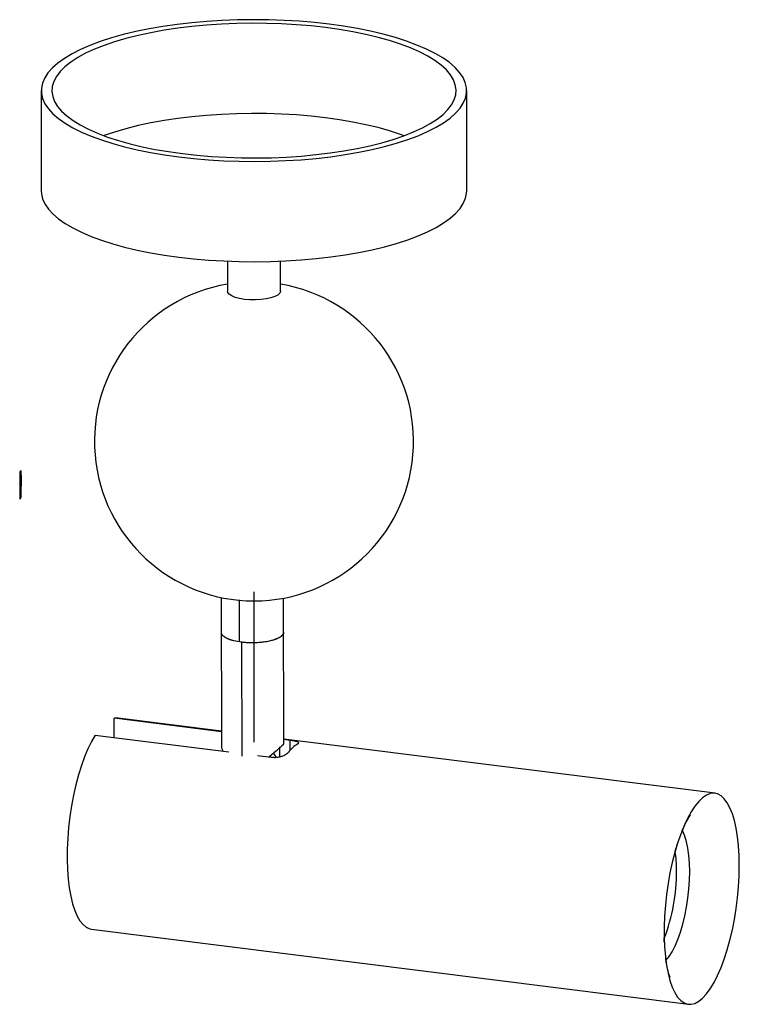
# Paper-space layout '_Dimétrica' of a CAD drawing. Header units: millimetres. Extents: x -64 to 71, y -96 to 89.
import ezdxf

# ---------------------------------------------------------------- set-up
doc = ezdxf.new("R2010")
doc.units = ezdxf.units.MM

psp = doc.layouts.new('_Dimétrica')

# ---------------------------------------------------------------- linework, layer by layer
at = {"color": 7, "linetype": 'Continuous', "lineweight": 25}
for p, q in [((-60.38, 75.78), (-60.38, 56.93)), ((19.62, 56.93), (19.62, 75.78)), ((-25.38, 43.7), (-25.38, 38.07)), ((-15.38, 38.07), (-15.38, 43.7)), ((-64.4, 4.06), (-64.44, -1.1)), ((-64.15, 4.34), (-64.4, 4.06)), ((-64.15, 3.4), (-64.15, 4.34)), ((-64.12, 3.44), (-64.15, 3.4)), ((-64.15, -0.79), (-64.12, 3.44)), ((-64.44, -1.1), (-64.15, -0.79)), ((-26.54, -19.57), (-26.46, -47.18)), ((-23.1, -27.93), (-23.13, -20)), ((-14.76, -47.15), (-14.84, -19.7)), ((-22.72, -27.99), (-22.66, -49.39)), ((-26.47, -44.84), (-46.7, -42.29)), ((-46.7, -45.89), (-46.7, -42.29)), ((-26.47, -44.71), (-45.94, -42.26)), ((-50.23, -45.44), (-25.11, -48.61)), ((66.31, -56.4), (-14.77, -46.19)), ((-15.53, -49.51), (-15.53, -47.67)), ((-14.8, -47.13), (-14.8, -47.14)), ((-13.59, -46.46), (-14.76, -46.31)), ((-13.59, -48.3), (-13.59, -46.46)), ((-19.71, -49.29), (-17.13, -49.61)), ((-50.94, -81.95), (61.31, -96.09))]:
    psp.add_line(p, q, dxfattribs=at)
at = {"color": 7, "linetype": 'Continuous'}
psp.add_line((-20.38, -18.5), (-20.38, -46.78), dxfattribs=at)
at = {"color": 7, "linetype": 'Continuous', "lineweight": 25, "flags": 128}
for points in [[(-34.52, 63.31), (-31.75, 63), (-28.92, 62.76), (-26.05, 62.58), (-23.14, 62.48), (-20.22, 62.45), (-17.3, 62.49), (-14.4, 62.6), (-11.53, 62.78), (-8.7, 63.03), (-5.94, 63.35), (-3.26, 63.73), (-0.67, 64.18), (1.82, 64.69), (4.19, 65.26), (6.43, 65.89), (8.53, 66.57), (10.47, 67.29), (12.24, 68.07), (13.85, 68.88), (15.27, 69.73), (16.5, 70.62), (17.53, 71.53), (18.36, 72.46), (18.98, 73.41), (19.4, 74.38), (19.6, 75.35), (19.59, 76.32), (19.36, 77.29), (18.93, 78.26), (18.28, 79.21), (17.43, 80.14), (16.37, 81.05), (15.12, 81.93), (13.68, 82.77), (12.06, 83.58), (10.27, 84.35), (8.31, 85.07), (6.2, 85.75), (3.94, 86.37), (1.56, 86.93), (-0.94, 87.44), (-3.54, 87.88), (-6.24, 88.25), (-9.01, 88.57), (-11.84, 88.81), (-14.71, 88.98), (-17.62, 89.08), (-20.54, 89.12), (-23.46, 89.08), (-26.36, 88.97), (-29.23, 88.79), (-32.05, 88.54), (-34.82, 88.22), (-37.5, 87.83), (-40.09, 87.38), (-42.58, 86.87), (-44.95, 86.3), (-47.19, 85.68), (-49.28, 85), (-51.23, 84.27), (-53, 83.5), (-54.6, 82.68), (-56.02, 81.83), (-57.25, 80.95), (-58.29, 80.04), (-59.12, 79.1), (-59.74, 78.15), (-60.16, 77.19), (-60.36, 76.22), (-60.35, 75.24), (-60.12, 74.27), (-59.69, 73.31), (-59.04, 72.36), (-58.19, 71.43), (-57.13, 70.52), (-55.88, 69.64), (-54.44, 68.79), (-52.82, 67.98), (-51.02, 67.21), (-49.07, 66.49), (-46.95, 65.82), (-44.7, 65.2), (-42.32, 64.63), (-39.82, 64.13), (-37.22, 63.69), (-34.52, 63.31)], [(-33.81, 63.93), (-31.12, 63.63), (-28.37, 63.4), (-25.57, 63.23), (-22.74, 63.14), (-19.9, 63.12), (-17.06, 63.16), (-14.24, 63.28), (-11.46, 63.47), (-8.72, 63.73), (-6.05, 64.05), (-3.46, 64.44), (-0.97, 64.89), (1.42, 65.41), (3.69, 65.98), (5.82, 66.61), (7.8, 67.29), (9.63, 68.01), (11.29, 68.78), (12.77, 69.59), (14.06, 70.43), (15.17, 71.3), (16.07, 72.2), (16.77, 73.12), (17.26, 74.05), (17.55, 75), (17.62, 75.94), (17.48, 76.89), (17.12, 77.83), (16.56, 78.76), (15.79, 79.67), (14.82, 80.56), (13.65, 81.42), (12.29, 82.25), (10.74, 83.05), (9.03, 83.8), (7.15, 84.51), (5.11, 85.18), (2.94, 85.78), (0.63, 86.34), (-1.8, 86.83), (-4.33, 87.26), (-6.94, 87.63), (-9.64, 87.93), (-12.39, 88.17), (-15.19, 88.33), (-18.02, 88.42), (-20.86, 88.45), (-23.7, 88.4), (-26.52, 88.28), (-29.3, 88.1), (-32.04, 87.84), (-34.71, 87.51), (-37.3, 87.12), (-39.79, 86.67), (-42.18, 86.16), (-44.45, 85.59), (-46.58, 84.96), (-48.56, 84.28), (-50.39, 83.55), (-52.04, 82.79), (-53.53, 81.98), (-54.82, 81.13), (-55.93, 80.26), (-56.83, 79.36), (-57.53, 78.45), (-58.02, 77.51), (-58.31, 76.57), (-58.38, 75.62), (-58.23, 74.68), (-57.88, 73.74), (-57.32, 72.81), (-56.55, 71.9), (-55.57, 71.01), (-54.41, 70.14), (-53.05, 69.31), (-51.5, 68.52), (-49.79, 67.76), (-47.91, 67.05), (-45.87, 66.39), (-43.69, 65.78), (-41.39, 65.23), (-38.96, 64.73), (-36.43, 64.3), (-33.81, 63.93)], [(7.83, 67.3), (7.15, 67.54), (5.11, 68.21), (2.94, 68.81), (0.63, 69.37), (-1.8, 69.86), (-4.33, 70.29), (-6.94, 70.66), (-9.64, 70.96), (-12.39, 71.2), (-15.19, 71.36), (-18.02, 71.45), (-20.86, 71.48), (-23.7, 71.43), (-26.52, 71.31), (-29.3, 71.12), (-32.04, 70.87), (-34.71, 70.54), (-37.3, 70.15), (-39.79, 69.7), (-42.18, 69.19), (-44.45, 68.61), (-46.58, 67.99), (-48.56, 67.31), (-48.59, 67.3)], [(-60.38, 56.93), (-60.35, 56.39), (-60.12, 55.42), (-59.69, 54.45), (-59.04, 53.5), (-58.19, 52.57), (-57.13, 51.66), (-55.88, 50.78), (-54.44, 49.94), (-52.82, 49.13), (-51.02, 48.36), (-49.07, 47.63), (-46.95, 46.96), (-44.7, 46.34), (-42.32, 45.78), (-39.82, 45.27), (-37.22, 44.83), (-34.52, 44.45)], [(-34.52, 44.45), (-31.75, 44.14), (-28.92, 43.9), (-26.05, 43.73), (-23.14, 43.63), (-20.22, 43.59), (-17.3, 43.63), (-14.4, 43.74), (-11.53, 43.92), (-8.7, 44.17), (-5.94, 44.49), (-3.26, 44.88), (-0.67, 45.33), (1.82, 45.84), (4.19, 46.41), (6.43, 47.03), (8.53, 47.71), (10.47, 48.44), (12.24, 49.21), (13.85, 50.03), (15.27, 50.88), (16.5, 51.76), (17.53, 52.67), (18.36, 53.6), (18.98, 54.56), (19.4, 55.52), (19.6, 56.49), (19.62, 56.93)], [(-15.38, 38.07), (-15.38, 37.99), (-15.54, 37.65), (-15.91, 37.32), (-16.48, 37.03), (-17.21, 36.78), (-18.09, 36.59), (-19.06, 36.46), (-20.09, 36.41), (-21.14, 36.42), (-22.15, 36.51), (-23.08, 36.67), (-23.9, 36.89), (-24.56, 37.16), (-25.04, 37.47), (-25.31, 37.8), (-25.38, 38.07)], [(-45.94, -42.26), (-46, -42.25), (-46.7, -42.29)], [(-50.23, -45.44), (-50.93, -46.65), (-51.6, -48.01), (-52.23, -49.53), (-52.83, -51.18), (-53.38, -52.95), (-53.87, -54.81), (-54.31, -56.75), (-54.68, -58.75), (-54.99, -60.78), (-55.23, -62.83), (-55.4, -64.87), (-55.49, -66.88), (-55.51, -68.84), (-55.45, -70.73), (-55.32, -72.53), (-55.12, -74.21), (-54.84, -75.77), (-54.5, -77.18), (-54.09, -78.43), (-53.62, -79.51), (-53.1, -80.4), (-52.52, -81.1), (-51.91, -81.6), (-51.25, -81.88), (-50.94, -81.95)], [(-16.18, -49.59), (-16.56, -48.99), (-16.66, -48.85)], [(70.88, -70.01), (70.84, -68.1), (70.73, -66.28), (70.54, -64.57), (70.29, -62.98), (69.96, -61.53), (69.57, -60.24), (69.12, -59.11), (68.61, -58.17), (68.05, -57.42), (67.45, -56.87), (66.81, -56.52), (66.13, -56.39), (65.43, -56.46), (64.72, -56.74), (63.99, -57.23), (63.26, -57.93), (62.54, -58.81), (61.83, -59.88), (61.14, -61.13), (60.48, -62.53), (59.86, -64.08), (59.28, -65.76), (58.74, -67.55), (58.26, -69.43), (57.84, -71.39), (57.48, -73.39), (57.19, -75.43), (56.97, -77.47), (56.82, -79.51), (56.75, -81.5), (56.75, -83.44), (56.82, -85.31), (56.97, -87.08), (57.19, -88.73), (57.48, -90.25), (57.84, -91.63), (58.26, -92.84), (58.74, -93.87), (59.28, -94.72), (59.86, -95.37), (60.48, -95.82), (61.14, -96.06), (61.83, -96.09), (62.54, -95.91), (63.26, -95.53), (63.99, -94.93), (64.72, -94.14), (65.43, -93.16), (66.13, -92.01), (66.81, -90.68), (67.45, -89.2), (68.05, -87.58), (68.61, -85.85), (69.12, -84.01), (69.57, -82.09), (69.96, -80.11), (70.29, -78.08), (70.54, -76.04), (70.73, -74), (70.84, -71.98), (70.88, -70.01)], [(57.09, -87.83), (57.68, -87.11), (58.26, -86.2), (58.82, -85.11), (59.35, -83.88), (59.83, -82.5), (60.27, -81.02), (60.65, -79.45), (60.98, -77.81), (61.23, -76.13), (61.42, -74.45), (61.53, -72.77), (61.57, -71.14), (61.53, -69.57), (61.42, -68.1), (61.23, -66.74), (60.98, -65.51), (60.65, -64.44), (60.27, -63.54), (60.18, -63.37)]]:
    psp.add_lwpolyline(points, dxfattribs=at)
at = {"color": 7, "linetype": 'Continuous', "lineweight": 25}
for centre, radius, start, end in [((-20.38, 9.79), 30, 99.5941, 80.4059), ((-8.85, -52.56), 6.37, 121.0029, 142.4168), ((32.76, -70.84), 26.31, 359.6558, 7.6959), ((24.29, -71.23), 34.78, 338.9618, 0.3848)]:
    psp.add_arc(centre, radius, start, end, dxfattribs=at)
for points, knots in [([(-23.1, -27.93), (-23.59, -27.84), (-24.37, -27.7), (-25.24, -27.39), (-25.87, -27.08), (-26.32, -26.69), (-26.54, -26.36), (-26.5, -26.17), (-26.49, -26.13)], [0, 0, 0, 0, 0.248495, 0.397499, 0.56409, 0.748035, 0.94755, 1, 1, 1, 1]), ([(-22.72, -27.99), (-23.22, -27.91), (-24.03, -27.78), (-24.96, -27.5), (-25.65, -27.2), (-26.18, -26.82), (-26.47, -26.52), (-26.47, -26.35), (-26.47, -26.32)], [0, 0, 0, 0, 0.254174, 0.406583, 0.576981, 0.765129, 0.969204, 1, 1, 1, 1]), ([(-14.84, -26.1), (-14.84, -26.13), (-14.8, -26.3), (-14.97, -26.58), (-15.32, -26.94), (-15.87, -27.26), (-16.6, -27.56), (-17.53, -27.81), (-18.61, -27.99), (-19.78, -28.1), (-20.96, -28.12), (-22.09, -28.07), (-22.77, -27.98), (-23.1, -27.93)], [0, 0, 0, 0, 0.026478, 0.123433, 0.214908, 0.306384, 0.403339, 0.504325, 0.607454, 0.710583, 0.811569, 0.908524, 1, 1, 1, 1]), ([(-14.83, -26.1), (-14.84, -26.21), (-14.87, -26.45), (-15.16, -26.8), (-15.64, -27.14), (-16.31, -27.45), (-17.19, -27.73), (-18.23, -27.94), (-19.37, -28.07), (-20.54, -28.12), (-21.68, -28.1), (-22.38, -28.02), (-22.72, -27.99)], [0, 0, 0, 0, 0.091089, 0.18594, 0.280791, 0.381324, 0.486036, 0.59297, 0.699904, 0.804616, 0.905149, 1, 1, 1, 1]), ([(-26.2, -48.47), (-26.3, -48.16), (-26.46, -47.68), (-26.43, -47.31), (-26.42, -47.18)], [0, 0, 0, 0, 0.655078, 1, 1, 1, 1]), ([(-14.8, -47.15), (-14.79, -47.15), (-14.77, -47.15), (-15.09, -47.44), (-15.73, -48.02), (-16.57, -48.76), (-17.21, -49.31), (-17.51, -49.57)], [0, 0, 0, 0, 0.12189, 0.348181, 0.573246, 0.799586, 1, 1, 1, 1]), ([(-12.14, -47.09), (-12.06, -47.04), (-11.92, -46.93), (-12.06, -46.78), (-12.46, -46.64), (-13.02, -46.54), (-13.43, -46.48), (-13.59, -46.46)], [0, 0, 0, 0, 0.216884, 0.433688, 0.652098, 0.868384, 1, 1, 1, 1]), ([(-17.13, -49.61), (-16.86, -49.63), (-16.33, -49.67), (-15.49, -49.53), (-14.74, -49.27), (-14.19, -48.97), (-13.99, -48.76), (-13.9, -48.67)], [0, 0, 0, 0, 0.208336, 0.416534, 0.62849, 0.8459, 1, 1, 1, 1]), ([(60.13, -63.48), (60.19, -63.34), (60.39, -62.85), (60.72, -62.16), (61.1, -61.44), (61.4, -60.95), (61.6, -60.65), (61.72, -60.52), (61.71, -60.52), (61.71, -60.52)], [0, 0, 0, 0, 0.075601, 0.265116, 0.447857, 0.623272, 0.774355, 0.919722, 1, 1, 1, 1]), ([(58.8, -67.39), (58.86, -67.18), (59, -66.65), (59.16, -66.16), (59.26, -65.87)], [0, 0, 0, 0, 0.386603, 1, 1, 1, 1]), ([(56.79, -84.49), (56.78, -84.23), (56.76, -83.95), (56.76, -83.65), (56.76, -83.62)], [0, 0, 0, 0, 0.926198, 1, 1, 1, 1]), ([(57.88, -90.96), (57.88, -90.96), (57.89, -90.98), (57.83, -90.86), (57.72, -90.58), (57.57, -90.12), (57.4, -89.48), (57.23, -88.64), (57.1, -87.93), (57.05, -87.46), (57.04, -87.37)], [0, 0, 0, 0, 0.0372881, 0.1749201, 0.3173899, 0.4664127, 0.6229216, 0.7871623, 0.9588366, 1, 1, 1, 1])]:
    psp.add_open_spline(points, degree=3, knots=knots, dxfattribs=at)

doc.saveas('drawing.dxf')
